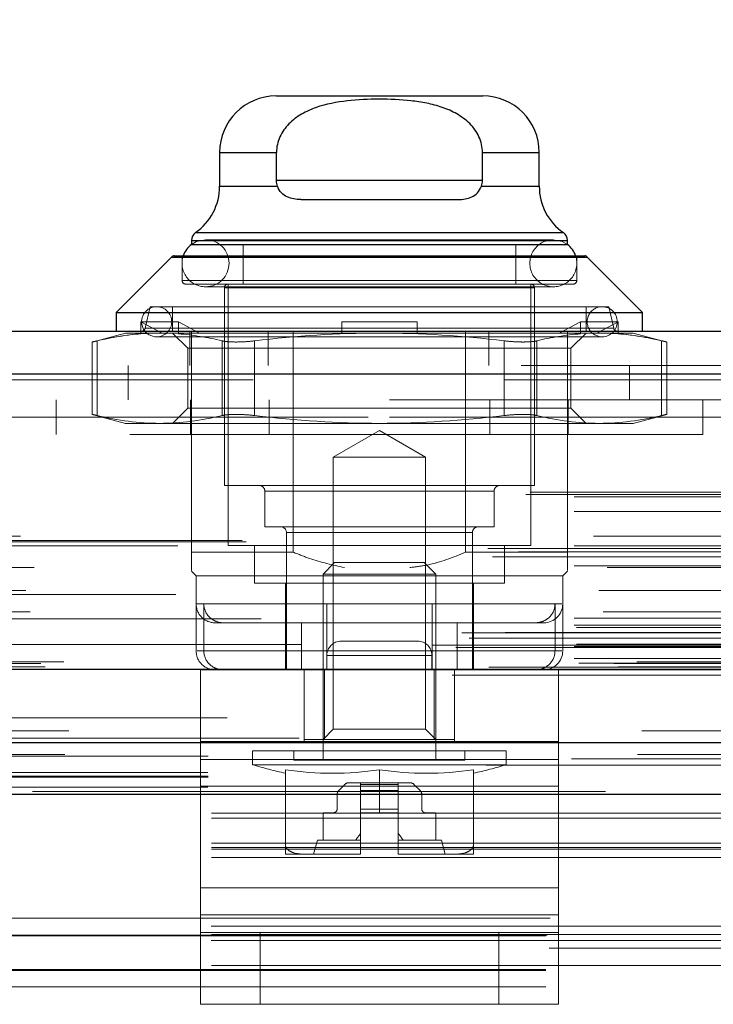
# Model space of a CAD drawing. Header units: inches. Extents: x 0.2 to 10.7, y 0.2 to 7.9.
# Tile 13 of 95: x 3.977 to 4.098, y 2.187 to 2.358. Entities that reach past the tile are written whole.
import ezdxf

# ---------------------------------------------------------------- set-up
doc = ezdxf.new("R2010")
doc.units = ezdxf.units.IN
doc.header["$MEASUREMENT"] = 0
doc.linetypes.add('HIDDEN', pattern=[0.07500000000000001, 0.05, -0.025])
doc.layers.add('DIMENSIONS', color=140, linetype='Continuous')
doc.styles.add('SLDTEXTSTYLE0', font='TXT', dxfattribs={"width": 0.7})
doc.dimstyles.new('SLDDIMSTYLE0', dxfattribs={"dimtxt": 0.0849609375, "dimasz": 0.13, "dimexe": 0, "dimexo": 0.0625, "dimgap": 0.021240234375, "dimtad": 0, "dimtih": 1, "dimtoh": 1, "dimlfac": 12, "dimrnd": 1e-09, "dimzin": 12, "dimdsep": 46, "dimtxsty": 'SLDTEXTSTYLE0', "dimsah": 1, "dimcen": 0.09, "dimadec": 0, "dimazin": 3, "dimtfac": 1, "dimtofl": 0, "dimtmove": 0, "dimatfit": 3, "dimfxl": 0, "dimfrac": 2, "dimtolj": 1, "dimtzin": 12, "dimarcsym": 0})

# ---------------------------------------------------------------- blocks, each defined once
blk = doc.blocks.new('_D_23')
at = {"layer": 'DIMENSIONS'}
for p, q in [((3.30907959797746, 2.273197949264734), (3.30907959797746, 2.694840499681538)), ((4.770579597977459, 2.273197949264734), (4.770579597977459, 2.694840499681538)), ((3.877471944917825, 2.649315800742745), (3.848941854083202, 2.649315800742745)), ((3.848941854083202, 2.649315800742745), (3.848941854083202, 2.514284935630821)), ((4.20062008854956, 2.649315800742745), (4.229150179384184, 2.649315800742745)), ((4.229150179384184, 2.649315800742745), (4.229150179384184, 2.514284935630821)), ((3.30907959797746, 2.569840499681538), (3.534054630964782, 2.569840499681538)), ((4.770579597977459, 2.569840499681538), (4.544037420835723, 2.569840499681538)), ((3.848941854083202, 2.514284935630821), (3.877471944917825, 2.514284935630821)), ((4.229150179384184, 2.514284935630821), (4.20062008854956, 2.514284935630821))]:
    blk.add_line(p, q, dxfattribs=at)
for points in [[(3.30907959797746, 2.569840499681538), (3.43907959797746, 2.549840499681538), (3.43907959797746, 2.589840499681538)], [(4.770579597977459, 2.569840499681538), (4.640579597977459, 2.589840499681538), (4.640579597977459, 2.549840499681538)]]:
    blk.add_solid(points, dxfattribs=at)
at = {"layer": 'DIMENSIONS', "char_height": 0.08333333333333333, "attachment_point": 1, "style": 'SLDTEXTSTYLE0'}
for s, insert in [('17.54', (3.877471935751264, 2.775758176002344)), ('445.5', (3.877471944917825, 2.621707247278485)), ('INSIDE OPENING', (3.553089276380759, 2.467656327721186))]:
    blk.add_mtext(s, dxfattribs=dict(at, insert=insert))

msp = doc.modelspace()

# ---------------------------------------------------------------- linework, layer by layer
at = {"color": 7, "linetype": 'Continuous', "lineweight": 25}
for p, q in [((4.021900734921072, 2.344969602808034), (4.057989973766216, 2.344969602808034)), ((4.012058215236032, 2.335127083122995), (4.012058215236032, 2.329215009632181)), ((4.012058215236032, 2.335127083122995), (4.021975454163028, 2.335127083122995)), ((4.021975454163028, 2.330205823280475), (4.021975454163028, 2.335127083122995)), ((4.05791525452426, 2.330205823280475), (4.05791525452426, 2.335127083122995)), ((4.05791525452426, 2.335127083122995), (4.067832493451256, 2.335127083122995)), ((4.067832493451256, 2.329215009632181), (4.067832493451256, 2.335127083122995)), ((4.05791525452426, 2.330205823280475), (4.021975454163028, 2.330205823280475)), ((4.012058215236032, 2.329215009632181), (4.022158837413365, 2.329215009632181)), ((4.057731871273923, 2.329215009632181), (4.067832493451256, 2.329215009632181)), ((4.026257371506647, 2.326924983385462), (4.05363333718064, 2.326924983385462)), ((4.007136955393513, 2.3197915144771), (4.007136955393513, 2.319080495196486)), ((4.007136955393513, 2.3197915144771), (4.072753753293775, 2.3197915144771)), ((4.007839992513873, 2.321137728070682), (4.072050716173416, 2.321137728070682)), ((4.072753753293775, 2.319080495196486), (4.072753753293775, 2.3197915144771)), ((4.007136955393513, 2.31905096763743), (4.072753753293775, 2.31905096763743)), ((4.003663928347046, 2.316890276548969), (3.99401359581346, 2.307239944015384)), ((4.003663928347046, 2.316890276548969), (4.076226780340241, 2.316890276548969)), ((4.004127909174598, 2.317082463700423), (4.075762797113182, 2.317082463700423)), ((4.085877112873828, 2.307239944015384), (4.076226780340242, 2.316890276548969)), ((3.99401359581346, 2.307239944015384), (3.99401359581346, 2.30395910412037)), ((3.99401359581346, 2.307239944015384), (4.085877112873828, 2.307239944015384)), ((4.085877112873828, 2.30395910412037), (4.085877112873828, 2.307239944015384)), ((3.264659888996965, 2.303959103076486), (4.814958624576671, 2.303959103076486)), ((3.261714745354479, 2.296521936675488), (4.81790376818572, 2.296521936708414)), ((3.252630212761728, 2.245000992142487), (4.826988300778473, 2.245000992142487)), ((3.310072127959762, 2.232197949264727), (4.769587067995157, 2.232197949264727)), ((3.310072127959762, 2.223197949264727), (4.769587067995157, 2.223197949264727))]:
    msp.add_line(p, q, dxfattribs=at)
at = {"color": 7, "linetype": 'HIDDEN', "lineweight": 18}
for p, q in [((4.021975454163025, 2.335127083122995), (4.01205821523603, 2.335127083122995)), ((4.021975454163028, 2.335127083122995), (4.012058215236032, 2.335127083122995)), ((4.057915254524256, 2.335127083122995), (4.067832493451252, 2.335127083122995)), ((4.067832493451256, 2.335127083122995), (4.05791525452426, 2.335127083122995)), ((4.021975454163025, 2.330205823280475), (4.057915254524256, 2.330205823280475)), ((4.021975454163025, 2.330205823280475), (4.057915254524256, 2.330205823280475)), ((4.05791525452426, 2.330205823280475), (4.021975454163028, 2.330205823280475)), ((4.022158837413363, 2.329215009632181), (4.012058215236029, 2.329215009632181)), ((4.022158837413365, 2.329215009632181), (4.012058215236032, 2.329215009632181)), ((4.057731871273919, 2.329215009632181), (4.067832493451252, 2.329215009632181)), ((4.067832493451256, 2.329215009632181), (4.057731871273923, 2.329215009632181)), ((4.072753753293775, 2.3197915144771), (4.007136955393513, 2.3197915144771)), ((4.072753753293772, 2.3197915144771), (4.007285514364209, 2.3197915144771)), ((4.072050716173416, 2.321137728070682), (4.007839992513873, 2.321137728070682)), ((4.072050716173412, 2.321137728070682), (4.007985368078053, 2.321137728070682)), ((4.070293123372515, 2.319900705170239), (4.009597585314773, 2.319900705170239)), ((4.007136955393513, 2.319080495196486), (4.007136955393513, 2.31905096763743)), ((4.016159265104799, 2.31905096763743), (4.016159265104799, 2.312161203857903)), ((4.063731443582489, 2.312161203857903), (4.063731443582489, 2.31905096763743)), ((4.072753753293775, 2.31905096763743), (4.072753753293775, 2.319080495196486)), ((4.076226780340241, 2.316890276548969), (4.003663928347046, 2.316890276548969)), ((4.076226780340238, 2.316890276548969), (4.003809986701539, 2.316890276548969)), ((4.005496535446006, 2.317082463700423), (4.005496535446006, 2.312817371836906)), ((4.074394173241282, 2.312817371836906), (4.074394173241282, 2.317082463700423)), ((4.074394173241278, 2.312817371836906), (4.005496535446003, 2.312817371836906)), ((4.005496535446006, 2.312817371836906), (4.074394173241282, 2.312817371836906)), ((4.006152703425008, 2.312161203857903), (4.073738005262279, 2.312161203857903)), ((4.009597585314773, 2.311698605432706), (4.070293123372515, 2.311698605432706)), ((4.067012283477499, 2.311505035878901), (4.012878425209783, 2.311505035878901)), ((4.012878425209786, 2.311505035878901), (4.067012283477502, 2.311505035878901)), ((4.012878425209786, 2.311505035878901), (4.012878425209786, 2.277056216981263)), ((4.013534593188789, 2.312161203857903), (4.013534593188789, 2.266557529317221)), ((4.0663561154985, 2.266557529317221), (4.0663561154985, 2.312161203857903)), ((4.067012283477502, 2.277056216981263), (4.067012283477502, 2.311505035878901)), ((3.999919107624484, 2.308224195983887), (3.999051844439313, 2.304467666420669)), ((3.999919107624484, 2.308224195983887), (4.079971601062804, 2.308224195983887)), ((4.0038561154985, 2.308224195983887), (4.0038561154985, 2.30395910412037)), ((4.076034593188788, 2.30395910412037), (4.076034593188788, 2.308224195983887)), ((4.080838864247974, 2.304467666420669), (4.079971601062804, 2.308224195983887)), ((3.998307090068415, 2.303501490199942), (3.998307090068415, 2.305599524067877)), ((4.004868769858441, 2.305599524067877), (3.998307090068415, 2.305599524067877)), ((3.998307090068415, 2.305599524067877), (4.001999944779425, 2.303631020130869)), ((3.999051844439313, 2.304467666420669), (4.080691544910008, 2.304467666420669)), ((4.080838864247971, 2.304467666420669), (3.999199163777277, 2.304467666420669)), ((4.004868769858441, 2.303501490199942), (4.004868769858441, 2.305599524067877)), ((4.004868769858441, 2.305599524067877), (4.008561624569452, 2.303631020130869)), ((4.033383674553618, 2.305599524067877), (4.04650703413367, 2.305599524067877)), ((4.033383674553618, 2.305599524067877), (4.033383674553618, 2.303631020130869)), ((4.04650703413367, 2.305599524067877), (4.04650703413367, 2.303631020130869)), ((4.071329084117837, 2.303631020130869), (4.075021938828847, 2.305599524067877)), ((4.075021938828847, 2.305599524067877), (4.081583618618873, 2.305599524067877)), ((4.075021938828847, 2.305599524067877), (4.075021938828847, 2.303501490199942)), ((4.077890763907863, 2.303631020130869), (4.081583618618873, 2.305599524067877)), ((4.081583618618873, 2.305599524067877), (4.081583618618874, 2.303501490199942)), ((3.995654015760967, 2.303631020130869), (3.989817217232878, 2.302067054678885)), ((3.995654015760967, 2.303631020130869), (3.998730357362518, 2.303631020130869)), ((3.998307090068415, 2.303501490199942), (3.998730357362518, 2.303631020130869)), ((3.998730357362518, 2.303631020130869), (4.001999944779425, 2.303631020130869)), ((4.001067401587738, 2.302974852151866), (4.078823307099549, 2.302974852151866)), ((4.005292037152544, 2.303631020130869), (4.001999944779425, 2.303631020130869)), ((4.0038561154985, 2.303631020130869), (4.00652015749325, 2.300966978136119)), ((4.004868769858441, 2.303501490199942), (4.005292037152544, 2.303631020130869)), ((4.005292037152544, 2.303631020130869), (4.039945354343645, 2.303631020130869)), ((4.0068370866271, 2.297959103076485), (4.0068370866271, 2.303959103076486)), ((4.007136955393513, 2.265409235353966), (4.007136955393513, 2.30395910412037)), ((4.020545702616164, 2.297959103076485), (4.020545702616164, 2.303959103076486)), ((4.024910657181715, 2.265409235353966), (4.024910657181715, 2.30395910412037)), ((4.033383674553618, 2.303501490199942), (4.033383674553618, 2.303631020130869)), ((4.039945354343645, 2.303631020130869), (4.074598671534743, 2.303631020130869)), ((4.04650703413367, 2.303501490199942), (4.04650703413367, 2.303631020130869)), ((4.054980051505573, 2.265409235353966), (4.054980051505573, 2.30395910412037)), ((4.059045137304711, 2.297959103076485), (4.059045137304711, 2.303959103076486)), ((4.072753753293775, 2.297959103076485), (4.072753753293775, 2.303959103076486)), ((4.073370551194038, 2.300966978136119), (4.076034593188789, 2.303631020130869)), ((4.075021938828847, 2.303501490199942), (4.074598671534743, 2.303631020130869)), ((4.077890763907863, 2.303631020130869), (4.074598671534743, 2.303631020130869)), ((4.08116035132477, 2.303631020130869), (4.077890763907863, 2.303631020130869)), ((4.081583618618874, 2.303501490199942), (4.08116035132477, 2.303631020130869)), ((4.08116035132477, 2.303631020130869), (4.084236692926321, 2.303631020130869)), ((4.09007349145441, 2.302067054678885), (4.084236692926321, 2.303631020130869)), ((3.989817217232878, 2.302087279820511), (3.989817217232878, 2.289426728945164)), ((3.990696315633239, 2.302273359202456), (3.990696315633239, 2.28924064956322)), ((3.990696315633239, 2.302273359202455), (3.990696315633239, 2.28924064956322)), ((3.990696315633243, 2.302273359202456), (3.990696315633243, 2.28924064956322)), ((3.990696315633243, 2.302273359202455), (3.990696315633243, 2.28924064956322)), ((4.00652015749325, 2.300966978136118), (4.068892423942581, 2.300966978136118)), ((4.00652015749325, 2.300966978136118), (4.00652015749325, 2.290547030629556)), ((4.012479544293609, 2.302273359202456), (4.012479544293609, 2.289240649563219)), ((4.012479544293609, 2.302273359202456), (4.012479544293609, 2.28924064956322)), ((4.012479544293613, 2.302273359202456), (4.012479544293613, 2.289240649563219)), ((4.012479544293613, 2.302273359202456), (4.012479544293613, 2.28924064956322)), ((4.018162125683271, 2.302273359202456), (4.018162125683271, 2.289240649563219)), ((4.01816212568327, 2.302273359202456), (4.018162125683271, 2.289240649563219)), ((4.018162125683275, 2.302273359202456), (4.018162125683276, 2.289240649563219)), ((4.018162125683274, 2.302273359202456), (4.018162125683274, 2.28924064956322)), ((4.061728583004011, 2.302273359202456), (4.061728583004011, 2.28924064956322)), ((4.06172858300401, 2.302273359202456), (4.061728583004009, 2.289240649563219)), ((4.061728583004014, 2.302273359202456), (4.061728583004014, 2.289240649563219)), ((4.061728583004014, 2.302273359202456), (4.061728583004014, 2.289240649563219)), ((4.067411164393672, 2.302273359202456), (4.067411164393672, 2.28924064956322)), ((4.067411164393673, 2.302273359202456), (4.067411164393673, 2.289240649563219)), ((4.067411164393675, 2.302273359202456), (4.067411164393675, 2.28924064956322)), ((4.067411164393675, 2.302273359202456), (4.067411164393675, 2.289240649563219)), ((4.068892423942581, 2.300966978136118), (4.073370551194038, 2.300966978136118)), ((4.073370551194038, 2.290547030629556), (4.073370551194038, 2.300966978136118)), ((4.089194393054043, 2.302273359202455), (4.089194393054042, 2.28924064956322)), ((4.089194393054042, 2.302273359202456), (4.089194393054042, 2.28924064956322)), ((4.089194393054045, 2.302273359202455), (4.089194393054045, 2.28924064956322)), ((4.089194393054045, 2.302273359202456), (4.089194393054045, 2.28924064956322)), ((4.09007349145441, 2.289426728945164), (4.09007349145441, 2.302087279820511)), ((3.264659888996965, 2.297959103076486), (4.814958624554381, 2.297959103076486)), ((3.996087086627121, 2.297959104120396), (3.996087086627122, 2.291959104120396)), ((4.072753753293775, 2.265409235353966), (4.072753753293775, 2.297959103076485)), ((4.083587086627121, 2.291959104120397), (4.083587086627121, 2.297959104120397)), ((4.817903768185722, 2.296521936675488), (3.261714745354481, 2.296521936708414)), ((3.261714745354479, 2.295480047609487), (4.817903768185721, 2.295480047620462)), ((4.817903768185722, 2.295480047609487), (3.261714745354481, 2.295480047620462)), ((4.741712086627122, 2.291959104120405), (3.337962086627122, 2.291959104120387)), ((3.983528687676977, 2.29195910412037), (3.983528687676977, 2.28595910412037)), ((4.00652015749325, 2.290547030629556), (4.0038561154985, 2.287882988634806)), ((4.00652015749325, 2.290547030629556), (4.068892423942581, 2.290547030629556)), ((4.006987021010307, 2.28595910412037), (4.006987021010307, 2.29195910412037)), ((4.02069563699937, 2.28595910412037), (4.02069563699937, 2.29195910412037)), ((4.059195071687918, 2.28595910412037), (4.059195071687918, 2.29195910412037)), ((4.068892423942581, 2.290547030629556), (4.073370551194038, 2.290547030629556)), ((4.072903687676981, 2.28595910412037), (4.072903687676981, 2.29195910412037)), ((4.076034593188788, 2.287882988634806), (4.073370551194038, 2.290547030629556)), ((4.096362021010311, 2.28595910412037), (4.096362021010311, 2.29195910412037)), ((3.337962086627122, 2.288959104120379), (4.741712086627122, 2.288959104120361)), ((3.337962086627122, 2.288959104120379), (4.741712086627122, 2.288959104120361)), ((4.741712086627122, 2.288959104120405), (3.337962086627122, 2.288959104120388)), ((4.741712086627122, 2.288959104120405), (3.337962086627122, 2.288959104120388)), ((3.989817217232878, 2.28944695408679), (3.995654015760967, 2.287882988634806)), ((4.084236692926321, 2.287882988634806), (4.09007349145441, 2.28944695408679)), ((3.995654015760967, 2.287882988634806), (4.001587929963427, 2.287882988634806)), ((4.001587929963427, 2.287882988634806), (4.039945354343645, 2.287882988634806)), ((4.039945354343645, 2.287882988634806), (4.07830277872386, 2.287882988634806)), ((4.07830277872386, 2.287882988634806), (4.084236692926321, 2.287882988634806)), ((4.096362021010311, 2.28595910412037), (3.983528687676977, 2.28595910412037)), ((4.039945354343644, 2.286631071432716), (4.031879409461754, 2.281974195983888)), ((4.048011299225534, 2.281974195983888), (4.039945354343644, 2.286631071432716)), ((4.031879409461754, 2.281974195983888), (4.048011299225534, 2.281974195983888)), ((4.031879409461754, 2.281974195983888), (4.031879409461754, 2.234541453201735)), ((4.048011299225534, 2.234541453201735), (4.048011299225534, 2.281974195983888)), ((4.012878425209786, 2.277056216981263), (4.067012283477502, 2.277056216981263)), ((3.265491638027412, 2.275471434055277), (4.814126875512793, 2.275471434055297)), ((3.266222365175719, 2.275904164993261), (4.813396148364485, 2.275904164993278)), ((4.059958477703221, 2.276071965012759), (4.01993223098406, 2.276071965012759)), ((4.019932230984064, 2.276071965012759), (4.059958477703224, 2.276071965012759)), ((4.019932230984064, 2.276071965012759), (4.019932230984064, 2.269838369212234)), ((4.059958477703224, 2.269838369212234), (4.059958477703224, 2.276071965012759)), ((3.273939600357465, 2.275070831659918), (4.80567891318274, 2.275070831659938)), ((3.273939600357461, 2.275070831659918), (4.805678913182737, 2.275070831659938)), ((3.273939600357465, 2.272538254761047), (4.80567891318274, 2.272538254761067)), ((3.277305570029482, 2.268230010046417), (4.802312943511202, 2.268230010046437)), ((4.019932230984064, 2.269838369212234), (4.059958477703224, 2.269838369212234)), ((4.023705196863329, 2.26885411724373), (4.056034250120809, 2.26885411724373)), ((4.023705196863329, 2.26885411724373), (4.023705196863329, 2.244903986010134)), ((4.056185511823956, 2.26885411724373), (4.023856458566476, 2.26885411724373)), ((4.056185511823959, 2.244903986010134), (4.056185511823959, 2.26885411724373)), ((4.816696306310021, 2.267207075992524), (3.262934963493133, 2.267207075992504)), ((4.816003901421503, 2.267450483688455), (3.263619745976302, 2.267450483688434)), ((3.273939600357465, 2.26650341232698), (4.805678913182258, 2.266503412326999)), ((4.804746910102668, 2.266510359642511), (3.274869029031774, 2.26651035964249)), ((4.013534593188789, 2.266557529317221), (4.0663561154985, 2.266557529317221)), ((4.018127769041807, 2.266557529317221), (4.018127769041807, 2.259995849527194)), ((4.061762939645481, 2.259995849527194), (4.061762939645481, 2.266557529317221)), ((3.258886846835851, 2.266038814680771), (4.820731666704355, 2.266038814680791)), ((3.264189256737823, 2.265454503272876), (4.815429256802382, 2.265454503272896)), ((4.007136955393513, 2.265409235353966), (4.024910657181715, 2.265409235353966)), ((4.054980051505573, 2.265409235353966), (4.072753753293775, 2.265409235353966)), ((3.259668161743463, 2.264580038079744), (4.81994308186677, 2.264580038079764)), ((3.273939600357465, 2.263058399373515), (4.80567891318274, 2.263058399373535)), ((4.032115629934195, 2.263604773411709), (4.030102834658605, 2.261591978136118)), ((4.032115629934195, 2.263604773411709), (4.047775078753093, 2.263604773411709)), ((4.049787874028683, 2.261591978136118), (4.047775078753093, 2.263604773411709)), ((3.279704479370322, 2.262740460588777), (4.799905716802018, 2.262740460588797)), ((4.007136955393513, 2.262128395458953), (4.007957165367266, 2.2613081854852)), ((4.030102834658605, 2.261591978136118), (4.049787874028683, 2.261591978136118)), ((4.030102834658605, 2.261591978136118), (4.030102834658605, 2.229155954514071)), ((4.049787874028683, 2.229155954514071), (4.049787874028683, 2.261591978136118)), ((4.071933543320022, 2.2613081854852), (4.072753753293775, 2.262128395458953)), ((4.007957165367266, 2.2613081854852), (4.071933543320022, 2.2613081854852)), ((4.007957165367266, 2.2613081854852), (4.007957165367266, 2.256386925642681)), ((4.018127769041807, 2.259995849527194), (4.061762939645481, 2.259995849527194)), ((4.023541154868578, 2.259995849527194), (4.023541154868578, 2.253106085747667)), ((4.05634955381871, 2.244903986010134), (4.05634955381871, 2.259995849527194)), ((4.071933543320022, 2.248184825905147), (4.071933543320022, 2.2613081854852)), ((4.804439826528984, 2.25805873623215), (3.275178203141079, 2.25805873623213)), ((3.278234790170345, 2.258733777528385), (4.80138372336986, 2.258733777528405)), ((3.278234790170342, 2.258733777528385), (4.801383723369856, 2.258733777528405)), ((4.007957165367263, 2.256386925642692), (4.007957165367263, 2.248184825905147)), ((4.049131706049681, 2.256386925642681), (4.008102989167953, 2.256386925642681)), ((4.009304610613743, 2.248184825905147), (4.009304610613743, 2.256386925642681)), ((4.030759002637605, 2.256386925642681), (4.071787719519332, 2.256386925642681)), ((4.049131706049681, 2.248184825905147), (4.049131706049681, 2.256386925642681)), ((4.070586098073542, 2.248184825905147), (4.070586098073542, 2.256386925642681)), ((3.278966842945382, 2.2549982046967), (4.800648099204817, 2.25499820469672)), ((4.819308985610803, 2.253764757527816), (3.26030015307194, 2.253764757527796)), ((3.273939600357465, 2.253887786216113), (4.80567891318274, 2.253887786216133)), ((4.011238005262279, 2.253106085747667), (4.049131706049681, 2.253106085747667)), ((4.023541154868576, 2.253106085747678), (4.023541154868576, 2.244903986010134)), ((4.02635459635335, 2.244903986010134), (4.02635459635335, 2.253106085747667)), ((4.030759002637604, 2.244903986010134), (4.030759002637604, 2.253106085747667)), ((4.053536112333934, 2.253106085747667), (4.049131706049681, 2.253106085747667)), ((4.053536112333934, 2.244903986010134), (4.053536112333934, 2.253106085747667)), ((4.053536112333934, 2.253106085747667), (4.067143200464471, 2.253106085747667)), ((4.067143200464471, 2.253106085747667), (4.068652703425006, 2.253106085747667)), ((3.254323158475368, 2.251364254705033), (4.825295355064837, 2.251364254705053)), ((3.261870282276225, 2.251395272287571), (4.817748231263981, 2.251395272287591)), ((3.273939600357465, 2.252714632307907), (4.80567891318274, 2.252714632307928)), ((3.273939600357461, 2.252714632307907), (4.805678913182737, 2.252714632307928)), ((3.274356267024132, 2.252297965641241), (4.805262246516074, 2.252297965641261)), ((3.255590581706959, 2.250415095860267), (4.823974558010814, 2.250415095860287)), ((3.274356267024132, 2.249381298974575), (4.805262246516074, 2.249381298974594)), ((4.033280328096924, 2.249903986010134), (4.033277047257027, 2.249903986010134)), ((4.046613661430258, 2.249903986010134), (4.033280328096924, 2.249903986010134)), ((3.249254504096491, 2.249226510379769), (4.830364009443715, 2.249226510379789)), ((3.249254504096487, 2.249226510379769), (4.830364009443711, 2.249226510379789)), ((3.253300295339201, 2.248801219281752), (4.826318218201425, 2.248801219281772)), ((4.826228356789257, 2.24931084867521), (3.253390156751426, 2.249310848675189)), ((3.273939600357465, 2.248964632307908), (4.80567891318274, 2.248964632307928)), ((3.273939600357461, 2.248964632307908), (4.805678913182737, 2.248964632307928)), ((4.070586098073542, 2.248184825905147), (4.008107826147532, 2.248184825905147)), ((4.009304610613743, 2.248184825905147), (4.071782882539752, 2.248184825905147)), ((3.273939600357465, 2.246891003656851), (4.80567891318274, 2.246891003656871)), ((3.273939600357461, 2.246891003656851), (4.805678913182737, 2.246891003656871)), ((3.274772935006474, 2.246047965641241), (4.804845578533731, 2.246047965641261)), ((3.27477293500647, 2.246047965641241), (4.804845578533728, 2.246047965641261)), ((3.280852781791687, 2.245977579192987), (4.798765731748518, 2.245977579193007)), ((3.280852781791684, 2.245977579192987), (4.798765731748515, 2.245977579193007)), ((4.784878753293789, 2.246292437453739), (3.294795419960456, 2.24629243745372)), ((4.030777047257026, 2.247403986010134), (4.030777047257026, 2.244903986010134)), ((4.04911038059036, 2.247403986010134), (4.030777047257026, 2.247403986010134)), ((4.030777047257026, 2.247403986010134), (4.04911038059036, 2.247403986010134)), ((4.049113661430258, 2.247403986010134), (4.030780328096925, 2.247403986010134)), ((4.030780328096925, 2.247403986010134), (4.030780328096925, 2.244903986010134)), ((4.030780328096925, 2.247403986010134), (4.049113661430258, 2.247403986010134)), ((4.04911038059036, 2.247403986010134), (4.04911038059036, 2.244903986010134)), ((4.049113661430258, 2.247403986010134), (4.049113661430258, 2.244903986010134)), ((3.258072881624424, 2.24492550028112), (4.821545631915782, 2.244925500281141)), ((3.258282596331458, 2.244898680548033), (4.821335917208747, 2.244898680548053)), ((3.259036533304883, 2.245377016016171), (4.820581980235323, 2.245377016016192)), ((3.259036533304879, 2.245377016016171), (4.820581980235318, 2.245377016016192)), ((3.281625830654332, 2.245430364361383), (4.797992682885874, 2.245430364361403)), ((3.281625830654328, 2.245430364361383), (4.79799268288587, 2.245430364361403)), ((4.008693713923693, 2.244903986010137), (4.008693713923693, 2.232403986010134)), ((4.008696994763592, 2.244903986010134), (4.071196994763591, 2.244903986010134)), ((4.008696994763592, 2.244903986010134), (4.008696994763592, 2.229276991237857)), ((4.026818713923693, 2.244903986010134), (4.026818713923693, 2.232403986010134)), ((4.026821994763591, 2.244903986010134), (4.026821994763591, 2.232403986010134)), ((4.030378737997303, 2.232764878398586), (4.030378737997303, 2.244903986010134)), ((4.049511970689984, 2.232764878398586), (4.049511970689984, 2.244903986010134)), ((4.053068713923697, 2.232764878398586), (4.053068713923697, 2.244903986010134)), ((4.053071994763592, 2.244903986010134), (4.053071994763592, 2.232403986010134)), ((4.071193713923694, 2.244903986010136), (4.071193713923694, 2.232403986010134)), ((4.071196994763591, 2.244903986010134), (4.071196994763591, 2.229276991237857)), ((3.252630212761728, 2.243959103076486), (4.826988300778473, 2.243959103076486)), ((3.285716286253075, 2.234238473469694), (4.793902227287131, 2.234238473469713)), ((4.031879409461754, 2.234541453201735), (4.030102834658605, 2.232764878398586)), ((4.031879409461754, 2.234541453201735), (4.048011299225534, 2.234541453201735)), ((4.049787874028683, 2.232764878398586), (4.048011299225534, 2.234541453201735)), ((4.008693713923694, 2.224590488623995), (4.008693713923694, 2.232403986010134)), ((4.008696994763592, 2.232403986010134), (4.071196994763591, 2.232403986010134)), ((4.026821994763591, 2.232764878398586), (4.030378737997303, 2.232764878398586)), ((4.030378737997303, 2.232764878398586), (4.049511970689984, 2.232764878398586)), ((4.049511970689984, 2.232764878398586), (4.053068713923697, 2.232764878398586)), ((4.053068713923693, 2.232764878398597), (4.053068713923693, 2.232403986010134)), ((4.071193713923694, 2.224590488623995), (4.071193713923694, 2.232403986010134)), ((4.017799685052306, 2.230796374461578), (4.062091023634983, 2.230796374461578)), ((4.017799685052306, 2.230796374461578), (4.017799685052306, 2.228354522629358)), ((4.025017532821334, 2.230796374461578), (4.025017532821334, 2.229155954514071)), ((4.054873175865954, 2.229155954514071), (4.054873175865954, 2.230796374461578)), ((4.062091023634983, 2.228354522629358), (4.062091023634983, 2.230796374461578)), ((3.273470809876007, 2.229387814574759), (4.806133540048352, 2.229387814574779)), ((3.285006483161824, 2.23011158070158), (4.79460851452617, 2.2301115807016)), ((3.310072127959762, 2.229816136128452), (4.769587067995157, 2.22981613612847)), ((4.071193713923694, 2.229276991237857), (4.008693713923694, 2.229276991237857)), ((4.008696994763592, 2.229276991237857), (4.071196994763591, 2.229276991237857)), ((4.008696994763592, 2.229276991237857), (4.008696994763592, 2.20688415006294)), ((4.025017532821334, 2.229155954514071), (4.054873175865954, 2.229155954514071)), ((4.071196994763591, 2.229276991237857), (4.071196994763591, 2.20688415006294)), ((3.309996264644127, 2.227001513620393), (4.769662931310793, 2.227001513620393)), ((4.017799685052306, 2.228354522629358), (4.062091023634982, 2.228354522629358)), ((4.023541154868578, 2.227465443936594), (4.023541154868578, 2.214328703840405)), ((4.039945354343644, 2.227465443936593), (4.039945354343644, 2.219969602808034)), ((4.05634955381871, 2.227465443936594), (4.056349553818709, 2.214328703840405)), ((3.310072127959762, 2.226197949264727), (4.769587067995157, 2.226197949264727)), ((3.309996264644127, 2.224465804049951), (4.769662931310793, 2.224465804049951)), ((4.279412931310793, 2.223662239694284), (3.800246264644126, 2.223662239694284)), ((4.071193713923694, 2.224590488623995), (4.008693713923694, 2.224590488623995)), ((4.008693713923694, 2.202197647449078), (4.008693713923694, 2.224590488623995)), ((4.008696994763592, 2.224590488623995), (4.071196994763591, 2.224590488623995)), ((4.033915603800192, 2.224930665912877), (4.032851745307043, 2.223866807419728)), ((4.036664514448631, 2.225218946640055), (4.034611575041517, 2.225218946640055)), ((4.043226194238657, 2.225218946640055), (4.036664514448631, 2.225218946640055)), ((4.036664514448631, 2.224930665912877), (4.036664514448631, 2.225218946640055)), ((4.036664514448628, 2.224930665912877), (4.043226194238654, 2.224930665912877)), ((4.036664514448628, 2.224930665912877), (4.043226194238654, 2.224930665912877)), ((4.036664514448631, 2.223866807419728), (4.036664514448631, 2.224930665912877)), ((4.043226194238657, 2.224930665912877), (4.036664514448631, 2.224930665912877)), ((4.043226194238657, 2.224930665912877), (4.036664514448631, 2.224930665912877)), ((4.036664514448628, 2.223866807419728), (4.043226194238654, 2.223866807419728)), ((4.036664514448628, 2.223866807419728), (4.043226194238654, 2.223866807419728)), ((4.036664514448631, 2.223170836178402), (4.036664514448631, 2.223866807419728)), ((4.043226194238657, 2.223866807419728), (4.036664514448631, 2.223866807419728)), ((4.043226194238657, 2.223866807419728), (4.036664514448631, 2.223866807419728)), ((4.043226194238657, 2.224930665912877), (4.043226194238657, 2.225218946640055)), ((4.04527913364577, 2.225218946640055), (4.043226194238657, 2.225218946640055)), ((4.043226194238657, 2.223866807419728), (4.043226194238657, 2.224930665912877)), ((4.043226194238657, 2.223170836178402), (4.043226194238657, 2.223866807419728)), ((4.047038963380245, 2.223866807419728), (4.045975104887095, 2.224930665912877)), ((4.071193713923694, 2.202197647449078), (4.071193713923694, 2.224590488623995)), ((3.310072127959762, 2.223197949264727), (4.769587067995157, 2.223197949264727)), ((3.310072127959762, 2.223197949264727), (4.769587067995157, 2.223197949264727)), ((3.310072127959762, 2.223197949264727), (4.769587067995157, 2.223197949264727)), ((3.310072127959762, 2.223197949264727), (4.769587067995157, 2.223197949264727)), ((3.310072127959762, 2.223197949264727), (4.769587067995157, 2.223197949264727)), ((4.032563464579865, 2.223170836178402), (4.032563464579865, 2.220625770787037)), ((4.036664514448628, 2.223170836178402), (4.043226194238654, 2.223170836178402)), ((4.036664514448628, 2.223170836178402), (4.043226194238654, 2.223170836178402)), ((4.043226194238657, 2.223170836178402), (4.036664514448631, 2.223170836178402)), ((4.036664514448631, 2.220625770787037), (4.036664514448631, 2.223170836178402)), ((4.043226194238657, 2.223170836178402), (4.036664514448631, 2.223170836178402)), ((4.043226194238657, 2.220625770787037), (4.043226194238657, 2.223170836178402)), ((4.047327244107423, 2.220625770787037), (4.047327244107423, 2.223170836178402)), ((4.036664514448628, 2.220625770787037), (4.043226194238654, 2.220625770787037)), ((4.036664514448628, 2.220625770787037), (4.043226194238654, 2.220625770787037)), ((4.043226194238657, 2.220625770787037), (4.036664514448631, 2.220625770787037)), ((4.036664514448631, 2.219969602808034), (4.036664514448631, 2.220625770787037)), ((4.043226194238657, 2.220625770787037), (4.036664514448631, 2.220625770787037)), ((4.043226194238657, 2.219969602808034), (4.043226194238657, 2.220625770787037)), ((4.310662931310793, 2.219894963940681), (3.768996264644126, 2.219894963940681)), ((4.310662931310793, 2.21905173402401), (3.768996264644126, 2.21905173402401)), ((4.030102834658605, 2.219969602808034), (4.030102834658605, 2.215212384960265)), ((4.031907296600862, 2.219969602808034), (4.030102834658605, 2.219969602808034)), ((4.036664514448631, 2.219969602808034), (4.036664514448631, 2.212752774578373)), ((4.039945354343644, 2.219969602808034), (4.036664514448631, 2.219969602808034)), ((4.039945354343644, 2.219969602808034), (4.043226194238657, 2.219969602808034)), ((4.043226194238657, 2.219969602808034), (4.043226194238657, 2.212752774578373)), ((4.049787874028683, 2.219969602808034), (4.047983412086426, 2.219969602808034)), ((4.049787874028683, 2.215212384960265), (4.049787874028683, 2.219969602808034)), ((4.029118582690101, 2.215212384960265), (4.028462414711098, 2.212751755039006)), ((4.029118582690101, 2.215212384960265), (4.036664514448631, 2.215212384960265)), ((4.043226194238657, 2.215212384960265), (4.050772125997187, 2.215212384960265)), ((4.051428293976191, 2.212751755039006), (4.050772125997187, 2.215212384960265)), ((4.310662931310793, 2.214698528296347), (3.768996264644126, 2.214698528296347)), ((4.310662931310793, 2.213894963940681), (3.768996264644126, 2.213894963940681)), ((4.310662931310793, 2.213613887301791), (3.768996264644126, 2.213613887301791)), ((4.310662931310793, 2.212162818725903), (3.768996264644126, 2.212162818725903)), ((4.023541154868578, 2.212751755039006), (4.026977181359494, 2.212751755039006)), ((4.026977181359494, 2.212751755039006), (4.036509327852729, 2.212751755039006)), ((4.036509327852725, 2.212751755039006), (4.036664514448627, 2.212751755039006)), ((4.036509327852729, 2.212751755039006), (4.036664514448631, 2.212751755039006)), ((4.036664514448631, 2.212752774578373), (4.036664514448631, 2.212751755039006)), ((4.043226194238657, 2.212752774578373), (4.043226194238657, 2.212751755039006)), ((4.043226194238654, 2.212751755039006), (4.043381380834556, 2.212751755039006)), ((4.043226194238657, 2.212751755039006), (4.04338138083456, 2.212751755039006)), ((4.04338138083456, 2.212751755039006), (4.043226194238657, 2.212751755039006)), ((4.04338138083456, 2.212751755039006), (4.052913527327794, 2.212751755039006)), ((4.052913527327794, 2.212751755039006), (4.05634955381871, 2.212751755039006)), ((4.071193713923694, 2.20688415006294), (4.008693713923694, 2.20688415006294)), ((4.008696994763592, 2.20688415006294), (4.071196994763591, 2.20688415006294)), ((4.008696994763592, 2.20688415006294), (4.008696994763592, 2.199070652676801)), ((4.071196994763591, 2.20688415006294), (4.071196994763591, 2.199070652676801)), ((3.769715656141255, 2.201614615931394), (4.309943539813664, 2.201614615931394)), ((3.769715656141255, 2.201614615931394), (4.309943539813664, 2.201614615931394)), ((4.071193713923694, 2.202197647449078), (4.008693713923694, 2.202197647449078)), ((4.008693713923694, 2.186570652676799), (4.008693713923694, 2.202197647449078)), ((4.008696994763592, 2.202197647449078), (4.071196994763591, 2.202197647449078)), ((4.071193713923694, 2.186570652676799), (4.071193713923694, 2.202197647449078)), ((4.310555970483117, 2.200217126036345), (3.769103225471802, 2.200217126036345)), ((4.310662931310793, 2.198766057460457), (3.768996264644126, 2.198766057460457)), ((3.768996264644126, 2.198484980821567), (4.310662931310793, 2.198484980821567)), ((3.769212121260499, 2.198614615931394), (4.31044707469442, 2.198614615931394)), ((4.008696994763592, 2.199070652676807), (4.008693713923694, 2.199070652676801)), ((4.008696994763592, 2.199070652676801), (4.008696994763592, 2.186570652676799)), ((4.008696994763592, 2.199070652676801), (4.019113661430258, 2.199070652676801)), ((4.019110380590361, 2.199070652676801), (4.019110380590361, 2.186570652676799)), ((4.019113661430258, 2.199070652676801), (4.019113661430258, 2.186570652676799)), ((4.019113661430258, 2.199070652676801), (4.060780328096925, 2.199070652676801)), ((4.060777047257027, 2.199070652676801), (4.060777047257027, 2.186570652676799)), ((4.060780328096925, 2.199070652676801), (4.060780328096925, 2.186570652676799)), ((4.060780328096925, 2.199070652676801), (4.071196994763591, 2.199070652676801)), ((4.071196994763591, 2.199070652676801), (4.071196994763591, 2.186570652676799)), ((4.769587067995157, 2.196364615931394), (3.310072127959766, 2.196364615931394)), ((4.310555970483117, 2.197681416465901), (3.769103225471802, 2.197681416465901)), ((4.310662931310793, 2.193328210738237), (3.768996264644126, 2.193328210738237)), ((3.768996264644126, 2.192614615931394), (4.310662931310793, 2.192614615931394)), ((3.768996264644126, 2.192484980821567), (4.310662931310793, 2.192484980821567)), ((3.768996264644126, 2.189614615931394), (4.310662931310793, 2.189614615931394)), ((3.768996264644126, 2.189614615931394), (4.310662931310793, 2.189614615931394)), ((4.008696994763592, 2.186570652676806), (4.008693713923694, 2.186570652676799)), ((4.019113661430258, 2.186570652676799), (4.008696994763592, 2.186570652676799)), ((4.019113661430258, 2.186570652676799), (4.060780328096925, 2.186570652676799)), ((4.071196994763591, 2.186570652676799), (4.060780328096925, 2.186570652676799))]:
    msp.add_line(p, q, dxfattribs=at)
at = {"color": 7, "linetype": 'HIDDEN', "lineweight": 18, "flags": 128}
for points in [[(4.009597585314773, 2.319900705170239), (4.008028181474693, 2.319588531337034), (4.007136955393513, 2.319080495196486)], [(4.072753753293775, 2.319080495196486), (4.071862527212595, 2.319588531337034), (4.070293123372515, 2.319900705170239)], [(4.813394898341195, 2.236507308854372), (4.052466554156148, 2.23650765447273), (3.26622687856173, 2.23650730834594)], [(4.804625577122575, 2.236525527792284), (4.052466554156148, 2.236525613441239), (3.274989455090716, 2.236525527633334)], [(4.825928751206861, 2.232967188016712), (4.006562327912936, 2.2329669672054), (3.253683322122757, 2.232967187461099)], [(4.825936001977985, 2.232967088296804), (4.104539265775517, 2.232963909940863), (3.253684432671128, 2.232967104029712)], [(3.285011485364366, 2.230111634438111), (4.027152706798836, 2.23011235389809), (4.794633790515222, 2.230111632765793)], [(3.258566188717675, 2.228270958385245), (4.027146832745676, 2.228270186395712), (4.821067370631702, 2.228270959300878)], [(3.310072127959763, 2.226380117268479), (4.027146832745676, 2.226379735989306), (4.769587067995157, 2.226380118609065)]]:
    msp.add_lwpolyline(points, dxfattribs=at)
at = {"color": 7, "linetype": 'Continuous', "lineweight": 25}
for centre, radius, start, end in [((4.021900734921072, 2.335127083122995), 0.009842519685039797, 90, 180), ((4.057989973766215, 2.335127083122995), 0.009842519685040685, 0, 89.99999999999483), ((4.002215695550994, 2.329215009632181), 0.009842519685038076, 304.8499045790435, 0), ((4.077675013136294, 2.329215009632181), 0.009842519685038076, 180, 235.1500954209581), ((4.008777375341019, 2.3197915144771), 0.001640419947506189, 124.8499045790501, 180), ((4.071113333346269, 2.3197915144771), 0.001640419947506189, 0, 55.15009542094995), ((4.009597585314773, 2.315799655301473), 0.00410104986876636, 126.8698976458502, 161.7719472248), ((4.070293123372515, 2.315799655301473), 0.00410104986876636, 18.22805277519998, 53.13010235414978), ((4.004127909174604, 2.316426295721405), 0.0006561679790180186, 90.00000000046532, 134.9999999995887), ((4.075762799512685, 2.316426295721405), 0.0006561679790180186, 45.00000000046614, 89.99999999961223)]:
    msp.add_arc(centre, radius, start, end, dxfattribs=at)
at = {"color": 7, "linetype": 'HIDDEN', "lineweight": 18}
for centre, radius, start, end in [((4.009597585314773, 2.315799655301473), 0.00410104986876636, 270.0000000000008, 90), ((4.070293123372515, 2.315799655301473), 0.00410104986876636, 90, 270.0000000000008), ((4.009597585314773, 2.315799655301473), 0.00410104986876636, 161.7719472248, 270.0000000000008), ((4.070293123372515, 2.315799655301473), 0.00410104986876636, 270.0000000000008, 18.22805277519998), ((4.006152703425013, 2.31281737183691), 0.0006561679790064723, 180.000000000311, 269.999999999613), ((4.013534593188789, 2.311505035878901), 0.0006561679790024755, 90, 180), ((4.0663561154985, 2.311505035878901), 0.0006561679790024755, 0, 90), ((4.073738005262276, 2.31281737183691), 0.0006561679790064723, 270.000000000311, 359.9999999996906), ((4.001067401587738, 2.305599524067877), 0.00262467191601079, 90, 270.0000000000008), ((4.001067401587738, 2.305599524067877), 0.00262467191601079, 270.0000000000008, 90), ((4.078823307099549, 2.305599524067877), 0.00262467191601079, 90, 270.0000000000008), ((4.078823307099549, 2.305599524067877), 0.00262467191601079, 270.0000000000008, 90), ((3.998412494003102, 2.304615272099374), 0.0006561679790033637, 270.0000000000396, 346.999999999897), ((4.081478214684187, 2.304615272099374), 0.0006561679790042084, 193.0000000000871, 269.9999999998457), ((4.018947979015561, 2.276071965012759), 0.0009842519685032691, 0, 90.0000000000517), ((4.060942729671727, 2.276071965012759), 0.0009842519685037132, 90, 180), ((4.022720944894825, 2.26885411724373), 0.0009842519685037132, 0, 90), ((4.057169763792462, 2.26885411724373), 0.0009842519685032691, 89.99999999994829, 180), ((4.011238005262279, 2.256386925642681), 0.00328083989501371, 180, 270.0000000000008), ((4.068652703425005, 2.256386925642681), 0.003280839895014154, 270.0000000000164, 0), ((4.033277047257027, 2.247403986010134), 0.002500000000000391, 90, 180), ((4.033280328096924, 2.247403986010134), 0.002499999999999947, 90, 180), ((4.046610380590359, 2.247403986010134), 0.002500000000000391, 0, 90), ((4.046613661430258, 2.247403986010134), 0.002500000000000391, 0, 90), ((4.011238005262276, 2.248184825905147), 0.003280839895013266, 180, 270.0000000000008), ((4.068652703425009, 2.248184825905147), 0.003280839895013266, 270.0000000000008, 0), ((4.039945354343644, 2.30193810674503), 0.07684383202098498, 253.250339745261, 257.6739543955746), ((4.031743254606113, 2.283257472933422), 0.05639170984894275, 261.6367379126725, 278.3632620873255), ((4.048147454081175, 2.283257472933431), 0.05639170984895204, 261.6367379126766, 278.3632620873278), ((4.039945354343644, 2.30193810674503), 0.07684383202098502, 282.3260456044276, 286.7496602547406), ((4.033547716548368, 2.223170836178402), 0.0009842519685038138, 134.9999999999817, 180), ((4.034611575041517, 2.224234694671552), 0.0009842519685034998, 90, 135), ((4.045279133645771, 2.224234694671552), 0.0009842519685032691, 45.00000000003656, 90.0000000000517), ((4.04634299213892, 2.223170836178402), 0.0009842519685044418, 0, 44.99999999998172), ((4.031907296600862, 2.220625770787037), 0.0006561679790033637, 270.0000000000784, 0), ((4.047983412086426, 2.220625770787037), 0.0006561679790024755, 180, 270.0000000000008), ((4.03651056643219, 2.224374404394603), 0.01162264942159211, 269.9938942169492, 270.7589344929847), ((4.036510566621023, 2.224374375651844), 0.01162262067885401, 269.9938932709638, 270.7589354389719), ((4.043380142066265, 2.224374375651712), 0.01162262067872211, 269.2410645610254, 270.0061067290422), ((4.043380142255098, 2.224374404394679), 0.01162264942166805, 269.2410655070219, 270.0061057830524)]:
    msp.add_arc(centre, radius, start, end, dxfattribs=at)
at = {"color": 7, "linetype": 'Continuous', "lineweight": 25}
for points, knots in [([(4.05791525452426, 2.335127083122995), (4.05791525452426, 2.335602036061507), (4.057862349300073, 2.336067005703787), (4.057658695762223, 2.336978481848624), (4.057505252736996, 2.337429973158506), (4.057113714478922, 2.338286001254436), (4.056877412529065, 2.338690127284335), (4.056332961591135, 2.339456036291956), (4.056023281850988, 2.339818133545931), (4.055031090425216, 2.340811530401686), (4.054269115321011, 2.34137062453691), (4.052640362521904, 2.342305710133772), (4.051786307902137, 2.342676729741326), (4.050023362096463, 2.343285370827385), (4.049108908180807, 2.343522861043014), (4.047281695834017, 2.343893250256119), (4.046364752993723, 2.34402812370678), (4.043607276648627, 2.344332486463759), (4.041760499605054, 2.34440781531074), (4.038056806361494, 2.3444055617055), (4.036191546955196, 2.344327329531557), (4.032495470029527, 2.34390911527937), (4.030648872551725, 2.34356472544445), (4.028029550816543, 2.342645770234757), (4.027174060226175, 2.342268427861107), (4.025561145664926, 2.341328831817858), (4.024812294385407, 2.340772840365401), (4.023497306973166, 2.33943828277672), (4.022958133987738, 2.338689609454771), (4.022377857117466, 2.337409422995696), (4.022227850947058, 2.336963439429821), (4.022027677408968, 2.336060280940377), (4.021975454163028, 2.335598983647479), (4.021975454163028, 2.335127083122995)], [0, 0, 0, 0, 0.03125000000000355, 0.03125000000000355, 0.06250000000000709, 0.06250000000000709, 0.09375000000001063, 0.09375000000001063, 0.1250000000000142, 0.1250000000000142, 0.1875000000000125, 0.1875000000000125, 0.2500000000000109, 0.2500000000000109, 0.3125000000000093, 0.3125000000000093, 0.3750000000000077, 0.3750000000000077, 0.5000000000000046, 0.5000000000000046, 0.6250000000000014, 0.6250000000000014, 0.7499999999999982, 0.7499999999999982, 0.8124999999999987, 0.8124999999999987, 0.8749999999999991, 0.8749999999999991, 0.9374999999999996, 0.9374999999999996, 0.9687499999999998, 0.9687499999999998, 1, 1, 1, 1]), ([(4.026257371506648, 2.326924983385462), (4.025822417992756, 2.326924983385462), (4.025400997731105, 2.326951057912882), (4.024589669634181, 2.327082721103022), (4.024194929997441, 2.32718994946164), (4.023469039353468, 2.3275263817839), (4.023134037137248, 2.327759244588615), (4.022566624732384, 2.328376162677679), (4.022331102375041, 2.328764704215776), (4.022158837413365, 2.329215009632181)], [0, 0, 0, 0, 0.25, 0.25, 0.5, 0.5, 0.75, 0.75, 1, 1, 1, 1]), ([(4.05363333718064, 2.326924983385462), (4.054068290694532, 2.326924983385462), (4.054489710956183, 2.326951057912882), (4.055301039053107, 2.327082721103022), (4.055695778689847, 2.32718994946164), (4.05642166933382, 2.3275263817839), (4.05675667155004, 2.327759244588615), (4.057324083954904, 2.328376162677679), (4.057559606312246, 2.328764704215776), (4.057731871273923, 2.329215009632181)], [0, 0, 0, 0, 0.25, 0.25, 0.5, 0.5, 0.75, 0.75, 1, 1, 1, 1])]:
    msp.add_open_spline(points, degree=3, knots=knots, dxfattribs=at)
for points in [[(4.022158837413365, 2.329215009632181), (4.022040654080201, 2.329523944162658), (4.021975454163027, 2.329860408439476), (4.021975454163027, 2.330205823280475)], [(4.057731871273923, 2.329215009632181), (4.057850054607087, 2.329523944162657), (4.057915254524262, 2.329860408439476), (4.057915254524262, 2.330205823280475)]]:
    msp.add_open_spline(points, degree=3, dxfattribs=at)
at = {"color": 7, "linetype": 'HIDDEN', "lineweight": 18}
for points in [[(3.990696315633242, 2.302273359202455), (3.994314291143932, 2.303129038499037), (3.997943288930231, 2.303631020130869), (4.001587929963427, 2.303631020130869)], [(3.998307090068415, 2.303501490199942), (3.995761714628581, 2.303301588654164), (3.993225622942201, 2.302871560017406), (3.990696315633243, 2.302273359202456)], [(4.012479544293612, 2.302273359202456), (4.009950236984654, 2.302871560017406), (4.007414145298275, 2.303301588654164), (4.004868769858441, 2.303501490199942)], [(4.039945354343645, 2.303631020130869), (4.032656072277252, 2.303631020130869), (4.025398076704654, 2.303129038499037), (4.018162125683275, 2.302273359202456)], [(4.061728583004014, 2.302273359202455), (4.054492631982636, 2.303129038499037), (4.047234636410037, 2.303631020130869), (4.039945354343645, 2.303631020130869)], [(4.067411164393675, 2.302273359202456), (4.069940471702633, 2.302871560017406), (4.072476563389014, 2.303301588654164), (4.075021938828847, 2.303501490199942)], [(4.07830277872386, 2.303631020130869), (4.081947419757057, 2.303631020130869), (4.085576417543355, 2.303129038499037), (4.089194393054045, 2.302273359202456)], [(4.081583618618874, 2.303501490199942), (4.084128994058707, 2.303301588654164), (4.086665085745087, 2.302871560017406), (4.089194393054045, 2.302273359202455)], [(3.990696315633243, 2.28924064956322), (3.994314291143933, 2.288384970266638), (3.997943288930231, 2.287882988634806), (4.001587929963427, 2.287882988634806)], [(4.001587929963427, 2.287882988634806), (4.005232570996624, 2.287882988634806), (4.008861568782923, 2.288384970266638), (4.012479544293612, 2.28924064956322)], [(4.018162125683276, 2.289240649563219), (4.025398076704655, 2.288384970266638), (4.032656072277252, 2.287882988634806), (4.039945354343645, 2.287882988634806)], [(4.039945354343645, 2.287882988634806), (4.047234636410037, 2.287882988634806), (4.054492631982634, 2.288384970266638), (4.061728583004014, 2.289240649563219)], [(4.067411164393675, 2.28924064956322), (4.071029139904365, 2.288384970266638), (4.074658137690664, 2.287882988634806), (4.07830277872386, 2.287882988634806)], [(4.07830277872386, 2.287882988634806), (4.081947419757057, 2.287882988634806), (4.085576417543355, 2.288384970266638), (4.089194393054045, 2.28924064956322)], [(4.036664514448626, 2.216377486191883), (4.036374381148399, 2.215993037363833), (4.036090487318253, 2.215603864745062), (4.035809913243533, 2.215212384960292)], [(4.044080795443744, 2.215212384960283), (4.043800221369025, 2.215603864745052), (4.043516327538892, 2.215993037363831), (4.043226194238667, 2.216377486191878)]]:
    msp.add_open_spline(points, degree=3, dxfattribs=at)
for points, knots in [([(3.990696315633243, 2.302273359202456), (3.99040876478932, 2.302205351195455), (3.990191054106, 2.302154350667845), (3.989893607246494, 2.30208481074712), (3.989817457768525, 2.302067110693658), (3.98981697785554, 2.302066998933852), (3.989893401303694, 2.302084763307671), (3.99018892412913, 2.302153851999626), (3.990408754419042, 2.302205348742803), (3.990696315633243, 2.302273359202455)], [0, 0, 0, 0, 0.25, 0.25, 0.5, 0.5, 0.75, 0.75, 1, 1, 1, 1]), ([(4.018162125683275, 2.302273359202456), (4.017587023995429, 2.302205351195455), (4.017022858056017, 2.302154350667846), (4.015916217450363, 2.302084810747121), (4.015378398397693, 2.302067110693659), (4.014388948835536, 2.302066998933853), (4.013924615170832, 2.302084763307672), (4.01311804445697, 2.302153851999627), (4.012767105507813, 2.302205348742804), (4.012479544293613, 2.302273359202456)], [0, 0, 0, 0, 0.25, 0.25, 0.5, 0.5, 0.75, 0.75, 1, 1, 1, 1]), ([(4.067411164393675, 2.302273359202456), (4.067123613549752, 2.302205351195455), (4.066777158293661, 2.302154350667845), (4.065967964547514, 2.30208481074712), (4.065506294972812, 2.302067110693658), (4.06451732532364, 2.302066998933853), (4.063976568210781, 2.302084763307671), (4.062874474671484, 2.302153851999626), (4.062303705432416, 2.302205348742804), (4.061728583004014, 2.302273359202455)], [0, 0, 0, 0, 0.25, 0.25, 0.5, 0.5, 0.75, 0.75, 1, 1, 1, 1]), ([(4.089986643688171, 2.302087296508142), (4.090008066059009, 2.302082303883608), (4.090080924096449, 2.302065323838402), (4.089659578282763, 2.302163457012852), (4.089256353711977, 2.302258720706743), (4.089194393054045, 2.302273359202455)], [0, 0, 0, 0, 0.2606228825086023, 0.8863851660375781, 1, 1, 1, 1]), ([(3.989904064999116, 2.289426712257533), (3.98988264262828, 2.289431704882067), (3.98980978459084, 2.289448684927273), (3.990231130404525, 2.289350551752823), (3.990634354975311, 2.289255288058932), (3.990696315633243, 2.28924064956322)], [0, 0, 0, 0, 0.2606228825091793, 0.8863851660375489, 1, 1, 1, 1]), ([(4.012479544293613, 2.289240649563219), (4.012767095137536, 2.28930865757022), (4.013113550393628, 2.28935965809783), (4.013922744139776, 2.289429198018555), (4.014384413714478, 2.289446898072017), (4.01537338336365, 2.289447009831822), (4.015914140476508, 2.289429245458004), (4.017016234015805, 2.289360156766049), (4.017587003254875, 2.289308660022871), (4.018162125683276, 2.289240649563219)], [0, 0, 0, 0, 0.25, 0.25, 0.5, 0.5, 0.75, 0.75, 1, 1, 1, 1]), ([(4.061728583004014, 2.28924064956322), (4.06230368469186, 2.28930865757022), (4.062867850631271, 2.28935965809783), (4.063974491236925, 2.289429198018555), (4.064512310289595, 2.289446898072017), (4.065501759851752, 2.289447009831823), (4.065966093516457, 2.289429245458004), (4.066772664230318, 2.289360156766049), (4.067123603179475, 2.289308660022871), (4.067411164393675, 2.289240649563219)], [0, 0, 0, 0, 0.25, 0.25, 0.5, 0.5, 0.75, 0.75, 1, 1, 1, 1]), ([(4.089194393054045, 2.28924064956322), (4.089519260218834, 2.289316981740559), (4.090034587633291, 2.28943806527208), (4.089999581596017, 2.28942977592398), (4.089986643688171, 2.289426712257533)], [0, 0, 0, 0, 0.6304092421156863, 1, 1, 1, 1]), ([(4.007136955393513, 2.262220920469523), (4.007136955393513, 2.262275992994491), (4.007136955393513, 2.262399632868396), (4.007136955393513, 2.263819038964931), (4.007136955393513, 2.26503599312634), (4.007136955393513, 2.265409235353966)], [0, 0, 0, 0, 0.3576770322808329, 0.8029982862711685, 1, 1, 1, 1]), ([(4.033846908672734, 2.262740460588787), (4.0317938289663, 2.26319110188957), (4.028744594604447, 2.263860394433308), (4.025854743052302, 2.265027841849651), (4.024910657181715, 2.265409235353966)], [0, 0, 0, 0, 0.6733099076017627, 1, 1, 1, 1]), ([(4.054980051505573, 2.265409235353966), (4.052780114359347, 2.264517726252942), (4.049627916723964, 2.263240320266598), (4.046264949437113, 2.262856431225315), (4.045249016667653, 2.262740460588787)], [0, 0, 0, 0, 0.6979058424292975, 1, 1, 1, 1]), ([(4.072753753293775, 2.262220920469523), (4.072753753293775, 2.262275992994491), (4.072753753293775, 2.262399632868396), (4.072753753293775, 2.263819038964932), (4.072753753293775, 2.26503599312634), (4.072753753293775, 2.265409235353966)], [0, 0, 0, 0, 0.3576770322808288, 0.8029982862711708, 1, 1, 1, 1]), ([(4.012747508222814, 2.253106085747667), (4.012303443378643, 2.253106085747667), (4.011868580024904, 2.253185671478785), (4.01104327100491, 2.253502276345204), (4.010664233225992, 2.253736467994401), (4.009697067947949, 2.254635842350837), (4.009304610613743, 2.255497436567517), (4.009304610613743, 2.256386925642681)], [0, 0, 0, 0, 0.25, 0.25, 0.5, 0.5, 1, 1, 1, 1]), ([(4.030759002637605, 2.256386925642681), (4.030759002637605, 2.255942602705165), (4.030759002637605, 2.25550614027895), (4.030759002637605, 2.254702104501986), (4.030759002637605, 2.254336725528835), (4.030759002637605, 2.253739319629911), (4.030759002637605, 2.253502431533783), (4.030759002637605, 2.253187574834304), (4.030759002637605, 2.253106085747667), (4.030759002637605, 2.253106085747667)], [0, 0, 0, 0, 0.25, 0.25, 0.5, 0.5, 0.75, 0.75, 1, 1, 1, 1]), ([(4.067143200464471, 2.253106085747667), (4.067587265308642, 2.253106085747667), (4.06802212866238, 2.253185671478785), (4.068847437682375, 2.253502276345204), (4.069226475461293, 2.253736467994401), (4.070193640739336, 2.254635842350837), (4.070586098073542, 2.255497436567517), (4.070586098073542, 2.256386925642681)], [0, 0, 0, 0, 0.25, 0.25, 0.5, 0.5, 1, 1, 1, 1]), ([(4.012747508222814, 2.244903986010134), (4.012303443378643, 2.244903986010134), (4.011868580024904, 2.244983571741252), (4.01104327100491, 2.245300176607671), (4.010664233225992, 2.245534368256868), (4.009697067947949, 2.246433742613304), (4.009304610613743, 2.247295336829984), (4.009304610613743, 2.248184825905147)], [0, 0, 0, 0, 0.2500000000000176, 0.2500000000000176, 0.5000000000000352, 0.5000000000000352, 1, 1, 1, 1]), ([(4.049131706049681, 2.248184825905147), (4.049131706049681, 2.247740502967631), (4.049131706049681, 2.247304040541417), (4.049131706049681, 2.246500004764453), (4.049131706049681, 2.246134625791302), (4.049131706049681, 2.245537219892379), (4.049131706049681, 2.24530033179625), (4.049131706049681, 2.244985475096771), (4.049131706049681, 2.244903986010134), (4.049131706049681, 2.244903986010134)], [0, 0, 0, 0, 0.25, 0.25, 0.5, 0.5, 0.75, 0.75, 1, 1, 1, 1]), ([(4.067143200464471, 2.244903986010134), (4.067587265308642, 2.244903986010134), (4.06802212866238, 2.244983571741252), (4.068847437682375, 2.245300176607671), (4.069226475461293, 2.245534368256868), (4.070193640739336, 2.246433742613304), (4.070586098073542, 2.247295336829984), (4.070586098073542, 2.248184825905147)], [0, 0, 0, 0, 0.2500000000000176, 0.2500000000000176, 0.5000000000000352, 0.5000000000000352, 1, 1, 1, 1]), ([(4.023541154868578, 2.214328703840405), (4.023554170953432, 2.214134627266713), (4.023627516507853, 2.213954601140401), (4.023832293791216, 2.213652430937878), (4.023962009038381, 2.213528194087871), (4.024379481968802, 2.213215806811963), (4.024693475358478, 2.213084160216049), (4.025654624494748, 2.212796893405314), (4.026316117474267, 2.212751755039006), (4.026977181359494, 2.212751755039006)], [0, 0, 0, 0, 0.1250000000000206, 0.1250000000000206, 0.2500000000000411, 0.2500000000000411, 0.5000000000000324, 0.5000000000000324, 1, 1, 1, 1]), ([(4.023541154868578, 2.212751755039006), (4.023541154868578, 2.212751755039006), (4.023541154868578, 2.212796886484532), (4.023541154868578, 2.213084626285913), (4.023541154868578, 2.213217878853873), (4.023541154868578, 2.213526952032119), (4.023541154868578, 2.213651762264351), (4.023541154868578, 2.213954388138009), (4.023541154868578, 2.214134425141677), (4.023541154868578, 2.214328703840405)], [0, 0, 0, 0, 0.5000000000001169, 0.5000000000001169, 0.7500000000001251, 0.7500000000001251, 0.8750000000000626, 0.8750000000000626, 1, 1, 1, 1]), ([(4.052913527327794, 2.212751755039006), (4.053574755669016, 2.212751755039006), (4.054236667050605, 2.212796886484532), (4.055198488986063, 2.213084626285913), (4.055513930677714, 2.213217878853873), (4.055927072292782, 2.213526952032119), (4.056057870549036, 2.213651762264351), (4.056263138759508, 2.213954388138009), (4.056336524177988, 2.214134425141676), (4.056349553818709, 2.214328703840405)], [0, 0, 0, 0, 0.500000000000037, 0.500000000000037, 0.7500000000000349, 0.7500000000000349, 0.8750000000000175, 0.8750000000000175, 1, 1, 1, 1]), ([(4.05634955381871, 2.214328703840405), (4.05634955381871, 2.214134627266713), (4.05634955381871, 2.213954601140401), (4.05634955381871, 2.213652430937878), (4.05634955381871, 2.213528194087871), (4.05634955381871, 2.213215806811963), (4.05634955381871, 2.213084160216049), (4.05634955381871, 2.212796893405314), (4.05634955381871, 2.212751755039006), (4.05634955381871, 2.212751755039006)], [0, 0, 0, 0, 0.1249999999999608, 0.1249999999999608, 0.2499999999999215, 0.2499999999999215, 0.4999999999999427, 0.4999999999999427, 1, 1, 1, 1])]:
    msp.add_open_spline(points, degree=3, knots=knots, dxfattribs=at)

# ---------------------------------------------------------------- dimensions: what is measured, and where the dimension line sits
at = {"layer": 'DIMENSIONS'}
dim = msp.add_linear_dim(base=(4.770579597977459, 2.569840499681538), p1=(3.30907959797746, 2.223197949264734), p2=(4.770579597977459, 2.223197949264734), text='<>\\PINSIDE OPENING', dimstyle='SLDDIMSTYLE0', dxfattribs=at)
dim.commit()
dim.dimension.update_dxf_attribs({"geometry": '_D_23', "text_midpoint": (4.039046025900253, 2.569840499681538), "dimtype": 160})

doc.saveas('drawing.dxf')
